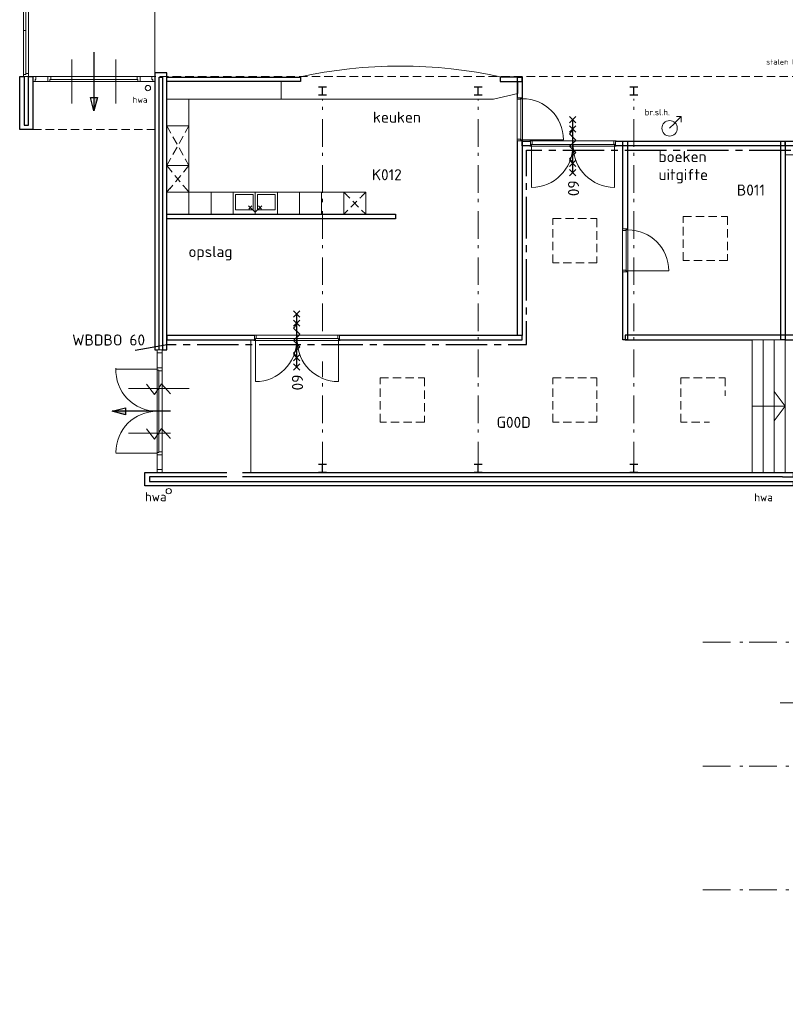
# Model space of a CAD drawing. Header units: millimetres. Extents: x -28579 to 211491, y -26192 to 102706.
# Tile 6 of 48: x -27588 to -10281, y 2888 to 25143. Entities that reach past the tile are written whole.
import ezdxf

# ---------------------------------------------------------------- set-up
doc = ezdxf.new("R2010")
doc.units = ezdxf.units.MM
doc.header["$LTSCALE"] = 100
for name, pattern in [('B0202', [28.125, 18.75, -3.125, 3.125, -3.125]), ('HIDDEN', [9.525, 6.35, -3.175]), ('STYLE_01', [0.416641, 0.208282, -0.208359]), ('STYLE_06', [1.041641, 0.625, -0.208282, 0.069427, -0.138931])]:
    doc.linetypes.add(name, pattern=pattern)
for name, color, linetype in [('AL22FF1-_KALKZANDST', 2, 'Continuous'), ('AL28_BETON', 3, 'Continuous'), ('AL65_BEVEILIGING', 1, 'Continuous'), ('AT1A_TEKST', 2, 'Continuous'), ('br.compartimentering', 4, 'B0202')]:
    doc.layers.add(name, color=color, linetype=linetype)
doc.layers.add('Dimension', color=7, linetype='Continuous', lineweight=5)
doc.layers.add('None', color=7, linetype='Continuous', lineweight=5)
doc.styles.add('03_100', font='isocpeur.ttf')
doc.styles.add('Tekton Plus Regular', font='isocpeur.ttf')

# ---------------------------------------------------------------- blocks, each defined once
blk = doc.blocks.new('Group-164')
at = {"color": 8, "linetype": 'Continuous', "lineweight": 5}
blk.add_wipeout([(-81771, 6490), (-79016, 6490), (-79016, 6376), (-81771, 6376)], dxfattribs=at).dxf.layer = 'None'
at = {"layer": 'None', "color": 8, "linetype": 'Continuous', "lineweight": 5}
blk.add_lwpolyline([(-81771, 6490), (-79016, 6490), (-79016, 6376), (-81771, 6376)], close=True, dxfattribs=at)
at = {"color": 8, "linetype": 'Continuous', "lineweight": 5}
for points in [[(-81771, 6376), (-81771, 6490), (-81704, 6490), (-81704, 6426), (-81724, 6426), (-81724, 6376)], [(-81436, 6490), (-79351, 6490), (-79351, 6376), (-81436, 6376)], [(-79016, 6376), (-79016, 6490), (-79083, 6490), (-79083, 6426), (-79063, 6426), (-79063, 6376)]]:
    blk.add_wipeout(points, dxfattribs=at).dxf.layer = 'None'
at = {"layer": 'None', "color": 8, "linetype": 'Continuous', "lineweight": 5}
for points in [[(-81771, 6376), (-81771, 6490), (-81704, 6490), (-81704, 6426), (-81724, 6426), (-81724, 6376)], [(-81436, 6490), (-79351, 6490), (-79351, 6376), (-81436, 6376)], [(-79016, 6376), (-79016, 6490), (-79083, 6490), (-79083, 6426), (-79063, 6426), (-79063, 6376)]]:
    blk.add_lwpolyline(points, close=True, dxfattribs=at)
at = {"color": 8, "linetype": 'Continuous', "lineweight": 5}
for points in [[(-81436, 6376), (-81436, 6490), (-81369, 6490), (-81369, 6426), (-81389, 6426), (-81389, 6376)], [(-79351, 6376), (-79351, 6490), (-79418, 6490), (-79418, 6426), (-79398, 6426), (-79398, 6376)]]:
    blk.add_wipeout(points, dxfattribs=at).dxf.layer = 'None'
at = {"layer": 'None', "color": 8, "linetype": 'Continuous', "lineweight": 5}
for points in [[(-81436, 6376), (-81436, 6490), (-81369, 6490), (-81369, 6426), (-81389, 6426), (-81389, 6376)], [(-79351, 6376), (-79351, 6490), (-79418, 6490), (-79418, 6426), (-79398, 6426), (-79398, 6376)]]:
    blk.add_lwpolyline(points, close=True, dxfattribs=at)
at = {"color": 8, "linetype": 'Continuous', "lineweight": 5}
blk.add_wipeout([(-81389, 6426), (-80394, 6426), (-80394, 6376), (-81389, 6376)], dxfattribs=at).dxf.layer = 'None'
at = {"layer": 'None', "color": 8, "linetype": 'Continuous', "lineweight": 5}
blk.add_line((-80892, 5878), (-80892, 6874), dxfattribs=at)
blk.add_lwpolyline([(-81389, 6426), (-80394, 6426), (-80394, 6376), (-81389, 6376)], close=True, dxfattribs=at)
at = {"color": 8, "linetype": 'Continuous', "lineweight": 5}
blk.add_wipeout([(-80394, 6426), (-79398, 6426), (-79398, 6376), (-80394, 6376)], dxfattribs=at).dxf.layer = 'None'
at = {"layer": 'None', "color": 8, "linetype": 'Continuous', "lineweight": 5}
blk.add_line((-79896, 5878), (-79896, 6874), dxfattribs=at)
blk.add_lwpolyline([(-80394, 6426), (-79398, 6426), (-79398, 6376), (-80394, 6376)], close=True, dxfattribs=at)
blk = doc.blocks.new('Group-165')
at = {"layer": 'None', "color": 8, "insert": (-79514, 6036), "char_height": 211.79, "attachment_point": 1, "line_spacing_factor": 0.978332, "style": 'Tekton Plus Regular'}
blk.add_mtext('{\\H0.6667x;\\lhwa}', dxfattribs=at)
at = {"color": 8, "linetype": 'Continuous', "lineweight": 5}
blk.add_wipeout([(-79130, 6272), (-79112, 6230), (-79129, 6187), (-79171, 6169), (-79214, 6186), (-79232, 6228), (-79215, 6271), (-79173, 6289)], dxfattribs=at).dxf.layer = 'None'
at = {"layer": 'None', "color": 8, "linetype": 'Continuous', "lineweight": 5}
blk.add_circle((-79172, 6229), 60.1, dxfattribs=at)
blk = doc.blocks.new('Group-206')
at = {"layer": 'None', "color": 92, "linetype": 'Continuous', "lineweight": 25}
for p, q in [((-75316, -2274), (-75136, -2274)), ((-75226, -2454), (-75226, -2274)), ((-75316, -2454), (-75136, -2454))]:
    blk.add_line(p, q, dxfattribs=at)
blk = doc.blocks.new('Group-207')
at = {"layer": 'None', "color": 92, "linetype": 'Continuous', "lineweight": 25}
for p, q in [((-75316, 6260), (-75136, 6260)), ((-75226, 6080), (-75226, 6260)), ((-75316, 6080), (-75136, 6080))]:
    blk.add_line(p, q, dxfattribs=at)
blk = doc.blocks.new('Group-208')
at = {"layer": 'None', "color": 92, "linetype": 'Continuous', "lineweight": 25}
for p, q in [((-71796, -2274), (-71616, -2274)), ((-71706, -2454), (-71706, -2274)), ((-71796, -2454), (-71616, -2454))]:
    blk.add_line(p, q, dxfattribs=at)
blk = doc.blocks.new('Group-209')
at = {"layer": 'None', "color": 92, "linetype": 'Continuous', "lineweight": 25}
for p, q in [((-68276, -2274), (-68096, -2274)), ((-68186, -2454), (-68186, -2274)), ((-68276, -2454), (-68096, -2454))]:
    blk.add_line(p, q, dxfattribs=at)
blk = doc.blocks.new('Group-210')
at = {"layer": 'None', "color": 92, "linetype": 'Continuous', "lineweight": 25}
for p, q in [((-68276, 6260), (-68096, 6260)), ((-68186, 6080), (-68186, 6260)), ((-68276, 6080), (-68096, 6080))]:
    blk.add_line(p, q, dxfattribs=at)
blk = doc.blocks.new('Group-237')
at = {"layer": 'None', "color": 140, "linetype": 'Continuous', "lineweight": 15}
for q in [(-65016, -627), (-65016, -1291)]:
    blk.add_line((-64766, -959), q, dxfattribs=at)
at = {"layer": 'None', "color": 8, "linetype": 'Continuous', "lineweight": 5}
blk.add_line((-64766, -959), (-65516, -959), dxfattribs=at)
blk = doc.blocks.new('Group-238')
at = {"color": 8, "linetype": 'Continuous', "lineweight": 5}
blk.add_wipeout([(-65016, 542), (-64766, 542), (-64766, -2460), (-65016, -2460)], dxfattribs=at).dxf.layer = 'None'
at = {"layer": 'None', "color": 8, "linetype": 'Continuous', "lineweight": 5}
blk.add_lwpolyline([(-65016, 542), (-64766, 542), (-64766, -2460), (-65016, -2460)], close=True, dxfattribs=at)
at = {"color": 8, "linetype": 'Continuous', "lineweight": 5}
blk.add_wipeout([(-65266, 542), (-65016, 542), (-65016, -2460), (-65266, -2460)], dxfattribs=at).dxf.layer = 'None'
at = {"layer": 'None', "color": 8, "linetype": 'Continuous', "lineweight": 5}
blk.add_lwpolyline([(-65266, 542), (-65016, 542), (-65016, -2460), (-65266, -2460)], close=True, dxfattribs=at)
at = {"color": 8, "linetype": 'Continuous', "lineweight": 5}
blk.add_wipeout([(-65516, 542), (-65266, 542), (-65266, -2460), (-65516, -2460)], dxfattribs=at).dxf.layer = 'None'
at = {"layer": 'None', "color": 8, "linetype": 'Continuous', "lineweight": 5}
blk.add_lwpolyline([(-65516, 542), (-65266, 542), (-65266, -2460), (-65516, -2460)], close=True, dxfattribs=at)
at = {"layer": 'None', "color": 7}
blk.add_blockref('Group-237', (0, 0), dxfattribs=at)
blk = doc.blocks.new('Group-256')
at = {"color": 8, "linetype": 'Continuous', "lineweight": 5}
blk.add_wipeout([(-81985, 8575), (-81871, 8575), (-81871, 6490), (-81985, 6490)], dxfattribs=at).dxf.layer = 'None'
at = {"layer": 'None', "color": 8, "linetype": 'Continuous', "lineweight": 5}
blk.add_lwpolyline([(-81985, 8575), (-81871, 8575), (-81871, 6490), (-81985, 6490)], close=True, dxfattribs=at)
at = {"color": 8, "linetype": 'Continuous', "lineweight": 5}
for points in [[(-81985, 8575), (-81871, 8575), (-81871, 8508), (-81935, 8508), (-81935, 8528), (-81985, 8528)], [(-81985, 6490), (-81871, 6490), (-81871, 6557), (-81935, 6557), (-81935, 6537), (-81985, 6537)]]:
    blk.add_wipeout(points, dxfattribs=at).dxf.layer = 'None'
at = {"layer": 'None', "color": 8, "linetype": 'Continuous', "lineweight": 5}
for points in [[(-81985, 8575), (-81871, 8575), (-81871, 8508), (-81935, 8508), (-81935, 8528), (-81985, 8528)], [(-81985, 6490), (-81871, 6490), (-81871, 6557), (-81935, 6557), (-81935, 6537), (-81985, 6537)]]:
    blk.add_lwpolyline(points, close=True, dxfattribs=at)
at = {"color": 8, "linetype": 'Continuous', "lineweight": 5}
blk.add_wipeout([(-81985, 8528), (-81935, 8528), (-81935, 7532), (-81985, 7532)], dxfattribs=at).dxf.layer = 'None'
at = {"layer": 'None', "color": 8, "linetype": 'Continuous', "lineweight": 5}
blk.add_lwpolyline([(-81985, 8528), (-81935, 8528), (-81935, 7532), (-81985, 7532)], close=True, dxfattribs=at)
at = {"color": 8, "linetype": 'Continuous', "lineweight": 5}
blk.add_wipeout([(-81985, 7532), (-81935, 7532), (-81935, 6537), (-81985, 6537)], dxfattribs=at).dxf.layer = 'None'
at = {"layer": 'None', "color": 8, "linetype": 'Continuous', "lineweight": 5}
blk.add_lwpolyline([(-81985, 7532), (-81935, 7532), (-81935, 6537), (-81985, 6537)], close=True, dxfattribs=at)
blk = doc.blocks.new('Group-263')
at = {"color": 140, "linetype": 'Continuous', "lineweight": 15}
blk.add_wipeout([(-23, 30), (-949, 30), (-949, -10), (-23, -10)], dxfattribs=at).dxf.layer = 'Dimension'
at = {"layer": 'Dimension', "color": 8, "linetype": 'Continuous', "lineweight": 5}
blk.add_line((-23, -10), (-23, -936), dxfattribs=at)
at = {"layer": 'Dimension', "color": 140, "linetype": 'Continuous', "lineweight": 15}
blk.add_lwpolyline([(-23, 30), (-949, 30), (-949, -10), (-23, -10)], close=True, dxfattribs=at)
at = {"layer": 'Dimension', "color": 8, "linetype": 'Continuous', "lineweight": 5}
blk.add_arc((-23, -10), 926, 180, 270, dxfattribs=at)
blk = doc.blocks.new('s 1xdeur')
at = {"color": 140, "linetype": 'Continuous', "lineweight": 15}
blk.add_wipeout([(-971, 110), (0, 110), (0, -10), (-971, -10)], dxfattribs=at).dxf.layer = 'Dimension'
at = {"layer": 'None', "color": 8, "linetype": 'Continuous', "lineweight": 15}
blk.add_line((-36, 110), (-936, 110), dxfattribs=at)
at = {"layer": 'None', "color": 7}
blk.add_blockref('Group-263', (0, 0), dxfattribs=at)
at = {"layer": 'Dimension', "color": 8, "linetype": 'Continuous', "lineweight": 5}
for p, q in [((-971, 0), (-971, 100)), ((0, 0), (0, 100))]:
    blk.add_line(p, q, dxfattribs=at)
at = {"layer": 'None', "color": 140, "linetype": 'Continuous', "lineweight": 15}
for points in [[(-986, 0), (-986, -10), (-951, -10), (-951, 32), (-936, 32), (-936, 110), (-986, 110), (-986, 100)], [(15, 0), (15, -10), (-21, -10), (-21, 32), (-36, 32), (-36, 110), (15, 110), (15, 100)]]:
    blk.add_lwpolyline(points, dxfattribs=at)
blk = doc.blocks.new('Group-269')
at = {"layer": 'None', "color": 92, "linetype": 'Continuous', "lineweight": 25}
for p, q in [((-71796, 6260), (-71616, 6260)), ((-71706, 6080), (-71706, 6260)), ((-71796, 6080), (-71616, 6080))]:
    blk.add_line(p, q, dxfattribs=at)
blk = doc.blocks.new('Group-376')
at = {"layer": 'None', "color": 8, "insert": (-67942, 5755), "char_height": 283.06, "attachment_point": 1, "line_spacing_factor": 0.978332, "style": 'Tekton Plus Regular'}
blk.add_mtext('{\\H0.4988x;\\lbr.sl.h.}', dxfattribs=at)
at = {"color": 140, "linetype": 'Continuous', "lineweight": 15}
blk.add_wipeout([(-67271, 5457), (-67206, 5340), (-67243, 5211), (-67360, 5146), (-67489, 5183), (-67554, 5300), (-67517, 5429), (-67400, 5494)], dxfattribs=at).dxf.layer = 'None'
at = {"layer": 'None', "color": 140, "linetype": 'Continuous', "lineweight": 15}
for p, q in [((-67380, 5320), (-67116, 5584)), ((-67116, 5584), (-67221, 5585)), ((-67116, 5584), (-67116, 5460))]:
    blk.add_line(p, q, dxfattribs=at)
blk.add_circle((-67380, 5320), 175, dxfattribs=at)
blk = doc.blocks.new('Group-257')
at = {"color": 140, "linetype": 'Continuous', "lineweight": 15}
blk.add_wipeout([(1896, 30), (965, 30), (965, -10), (1896, -10)], dxfattribs=at).dxf.layer = 'Dimension'
at = {"layer": 'Dimension', "color": 8, "linetype": 'Continuous', "lineweight": 5}
blk.add_line((1896, -10), (1896, -941), dxfattribs=at)
at = {"layer": 'Dimension', "color": 140, "linetype": 'Continuous', "lineweight": 15}
blk.add_lwpolyline([(1896, 30), (965, 30), (965, -10), (1896, -10)], close=True, dxfattribs=at)
at = {"layer": 'Dimension', "color": 8, "linetype": 'Continuous', "lineweight": 5}
blk.add_arc((1896, -10), 931, 180, 269.9385, dxfattribs=at)
blk = doc.blocks.new('Group-258')
at = {"color": 140, "linetype": 'Continuous', "lineweight": 15}
blk.add_wipeout([(20, 30), (950, 30), (950, -10), (20, -10)], dxfattribs=at).dxf.layer = 'Dimension'
at = {"layer": 'Dimension', "color": 8, "linetype": 'Continuous', "lineweight": 5}
blk.add_line((20, -10), (20, -941), dxfattribs=at)
at = {"layer": 'Dimension', "color": 140, "linetype": 'Continuous', "lineweight": 15}
blk.add_lwpolyline([(20, 30), (950, 30), (950, -10), (20, -10)], close=True, dxfattribs=at)
at = {"layer": 'Dimension', "color": 8, "linetype": 'Continuous', "lineweight": 5}
blk.add_arc((20, -10), 931, 270, 0, dxfattribs=at)
blk = doc.blocks.new('s 2xdeur')
at = {"color": 140, "linetype": 'Continuous', "lineweight": 15}
blk.add_wipeout([(0, 110), (1918, 110), (1918, -10), (0, -10)], dxfattribs=at).dxf.layer = 'Dimension'
at = {"layer": 'Dimension', "color": 8, "linetype": 'Continuous', "lineweight": 5}
blk.add_line((0, 0), (0, 100), dxfattribs=at)
at = {"layer": 'None', "color": 8, "linetype": 'Continuous', "lineweight": 15}
blk.add_line((36, 110), (1880, 110), dxfattribs=at)
at = {"layer": 'None', "color": 140, "linetype": 'Continuous', "lineweight": 15}
blk.add_lwpolyline([(-15, 0), (-15, -10), (21, -10), (21, 32), (36, 32), (36, 110), (-15, 110), (-15, 100)], dxfattribs=at)
at = {"layer": 'None', "color": 7}
blk.add_blockref('Group-257', (0, 0), dxfattribs=at)
at = {"layer": 'Dimension', "color": 8, "linetype": 'Continuous', "lineweight": 5}
blk.add_line((1918, 0), (1918, 100), dxfattribs=at)
at = {"layer": 'None', "color": 140, "linetype": 'Continuous', "lineweight": 15}
blk.add_lwpolyline([(1933, 0), (1933, -10), (1898, -10), (1898, 32), (1883, 32), (1883, 110), (1933, 110), (1933, 100)], dxfattribs=at)
at = {"layer": 'None', "color": 7}
blk.add_blockref('Group-258', (0, 0), dxfattribs=at)
blk = doc.blocks.new('Group-240')
at = {"layer": 'None', "color": 8, "linetype": 'Continuous', "lineweight": 5}
for p, q in [((-79202, -1472), (-79027, -1707)), ((-79027, -1707), (-78863, -1463)), ((-78863, -1463), (-78662, -1692)), ((-79614, -1570), (-78239, -1570))]:
    blk.add_line(p, q, dxfattribs=at)
blk = doc.blocks.new('Group-241')
at = {"layer": 'None', "color": 8, "linetype": 'Continuous', "lineweight": 5}
for p, q in [((-79614, -561), (-78239, -561)), ((-79202, -462), (-79027, -697)), ((-79027, -697), (-78863, -453)), ((-78863, -453), (-78662, -682))]:
    blk.add_line(p, q, dxfattribs=at)
blk = doc.blocks.new('Group-225')
at = {"layer": 'None', "color": 8, "linetype": 'Continuous', "lineweight": 5}
for p, q in [((-76896, 3568), (-76746, 3428)), ((-76822, 3567), (-76891, 3494)), ((-76746, 3428), (-76599, 3565)), ((-76670, 3567), (-76602, 3494))]:
    blk.add_line(p, q, dxfattribs=at)
blk = doc.blocks.new('60min br.w.')
at = {"layer": 'AL65_BEVEILIGING'}
for p, q in [((-671, 71), (-529, -71)), ((-671, -71), (-529, 71)), ((-600, 0), (600, 0)), ((-461, 71), (-319, -71)), ((-461, -71), (-319, 71)), ((319, -71), (461, 71)), ((319, 71), (461, -71)), ((529, -71), (671, 71)), ((529, 71), (671, -71))]:
    blk.add_line(p, q, dxfattribs=at)
blk.add_lwpolyline([(-351, 0), (-280, -71), (-139, 71), (3, -71), (144, 71), (286, -71), (356, 0)], dxfattribs=at)
at = {"layer": 'AL65_BEVEILIGING', "style": '03_100'}
blk.add_text('60', height=250, dxfattribs=at).set_placement((777, -104))

msp = doc.modelspace()

# ---------------------------------------------------------------- hatches: boundary and pattern name
at = {"layer": 'AL65_BEVEILIGING'}
msp.add_hatch(color=256, dxfattribs=at).paths.add_polyline_path([(-25199.05908, 16293), (-25199.05908, 16212.63669), (-25498.97905, 16293)])

# ---------------------------------------------------------------- linework, layer by layer
at = {"layer": 'AL22FF1-_KALKZANDST'}
for points in [[(-16723, 23844), (-16723, 23744), (-16233, 23744), (-16233, 23844)], [(-16333, 23844), (-16233, 23844), (-16233, 18003), (-16333, 18003)], [(-13951, 22394), (-13851, 22394), (-13851, 17910), (-13951, 17910)], [(-10283, 22394), (-3031, 22394), (-3031, 22294), (-10283, 22294)]]:
    msp.add_lwpolyline(points, close=True, dxfattribs=at)
at = {"layer": 'AL65_BEVEILIGING'}
msp.add_lwpolyline([(-25498.97905, 16293), (-25199.05908, 16373.36331), (-25199.05908, 16212.63669), (-25498.97905, 16293)], dxfattribs=at)
at = {"layer": 'None', "color": 8, "linetype": 'Continuous', "lineweight": 5}
for p, q in [((-3031, 22090), (-10283, 22090)), ((-9704, 9703), (-10399, 9703))]:
    msp.add_line(p, q, dxfattribs=at)
at = {"layer": 'None', "color": 8, "linetype": 'STYLE_06', "lineweight": 5, "ltscale": 10}
for p, q in [((-12142, 11072), (9818, 11072)), ((-12142, 8272), (9818, 8272)), ((-12142, 5472), (9818, 5472))]:
    msp.add_line(p, q, dxfattribs=at)
at = {"layer": 'None', "color": 8, "linetype": 'Continuous', "lineweight": 5}
for points in [[(-24263, 23744), (-21681, 23744), (-21681, 23344), (-24263, 23344)], [(-23763, 21244), (-23263, 21244), (-23263, 20744), (-23763, 20744)], [(-23263, 21244), (-22763, 21244), (-22763, 20744), (-23263, 20744)], [(-22763, 21244), (-22263, 21244), (-22263, 20744), (-22763, 20744)], [(-22713, 21194), (-22313, 21194), (-22313, 20844), (-22713, 20844)], [(-22263, 21244), (-21763, 21244), (-21763, 20744), (-22263, 20744)], [(-21813, 21194), (-22213, 21194), (-22213, 20844), (-21813, 20844)], [(-21763, 21244), (-21263, 21244), (-21263, 20744), (-21763, 20744)], [(-21263, 21244), (-20763, 21244), (-20763, 20744), (-21263, 20744)]]:
    msp.add_lwpolyline(points, close=True, dxfattribs=at)

# ---------------------------------------------------------------- block references
at = {"layer": 'AL28_BETON'}
msp.add_blockref('Group-269', (54483, 17368), dxfattribs=at)
at = {"layer": 'None', "color": 7}
for name in ['Group-164', 'Group-207', 'Group-210', 'Group-376', 'Group-225']:
    msp.add_blockref(name, (54483, 17368), dxfattribs=at)

# ---------------------------------------------------------------- texts
at = {"layer": 'AT1A_TEKST', "style": '03_100'}
msp.add_text('WBDBO 60', height=249.999995, dxfattribs=at).set_placement((-26401.3519, 17778.62489))
at = {"layer": 'None', "color": 1, "attachment_point": 1, "line_spacing_factor": 0.976858, "style": 'Tekton Plus Regular'}
for s, insert, char_height in [('K012', (-19626, 21763.76641), 250), ('B011', (-11377, 21417.76641), 250), ('G00D', (-16807, 16167.11047), 250), ('hwa', (-10984, 14437.85297), 180)]:
    msp.add_mtext(s, dxfattribs=dict(at, insert=insert, char_height=char_height))

# ---------------------------------------------------------------- wipeouts: each hides what was drawn before it
at = {"color": 8, "linetype": 'Continuous', "lineweight": 5}
for points in [[(-26694, 24859.04), (-25388.08003, 24859.04), (-25388.08003, 25088), (-26694, 25088)], [(-10711, 24055.04), (-9629.80005, 24055.04), (-9629.80005, 24284), (-10711, 24284)], [(-11033, 17808), (-10283, 17808), (-10283, 15808), (-11033, 15808)], [(-16968, 15138.04), (-15537.00006, 15138.04), (-15537.00006, 15367), (-16968, 15367)], [(-24757, 14708), (-24757, 14808), (-24757, 14908), (-24657, 14908), (-10347, 14908), (-10104, 14908), (-10104, 14806), (-10347, 14806), (-10347, 14808), (-24657, 14808), (-24657, 14708), (-10347, 14708), (-10104, 14708), (-10104, 14608), (-10347, 14608), (-24657, 14608), (-24757, 14608)], [(-18091, 8021.96), (-15971.99, 8021.96), (-15971.99, 8360), (-18091, 8360)], [(-22938, 7281), (-18418, 7281), (-18418, 5221), (-22938, 5221)], [(-18111, 6745.04), (-16079.8799, 6745.04), (-16079.8799, 7082), (-18111, 7082)], [(-25788, 6821), (-24808, 6821), (-24808, 4101), (-25788, 4101)], [(-24965, 2888.2), (-21844.87983, 2888.2), (-21844.87983, 3763), (-24965, 3763)]]:
    msp.add_wipeout(points, dxfattribs=at).dxf.layer = 'None'
at = {"color": 43, "linetype": 'Continuous', "lineweight": 9}
msp.add_wipeout([(-19537, 23438.56), (-18799.24, 23438.56), (-18799.24, 23782), (-19537, 23782)], dxfattribs=at).dxf.layer = 'None'
at = {"color": 1, "linetype": 'Continuous', "lineweight": 35}
for points in [[(-19603, 22070.16), (-18275.65988, 22070.16), (-18275.65988, 23148), (-19603, 23148)], [(-13148, 20639.24), (-11655.98997, 20639.24), (-11655.98997, 22256), (-13148, 22256)], [(-23773, 19030.16), (-22460.6299, 19030.16), (-22460.6299, 20108), (-23773, 20108)]]:
    msp.add_wipeout(points, dxfattribs=at).dxf.layer = 'None'
at = {"color": 8, "linetype": 'STYLE_01', "lineweight": 5}
for points in [[(-15539, 20647), (-14539, 20647), (-14539, 19647), (-15539, 19647)], [(-19439, 17047), (-18439, 17047), (-18439, 16047), (-19439, 16047)], [(-15539, 17047), (-14539, 17047), (-14539, 16047), (-15539, 16047)], [(-12639, 17047), (-11639, 17047), (-11639, 16047), (-12639, 16047)]]:
    msp.add_wipeout(points, dxfattribs=at).dxf.layer = 'None'

# ---------------------------------------------------------------- next in the draw order: hatches: boundary and pattern name
at = {"layer": 'AL65_BEVEILIGING'}
msp.add_hatch(color=256, dxfattribs=at).paths.add_polyline_path([(-25910.5, 23382.04676), (-25830.13669, 23382.04676), (-25910.5, 23082.12679)])

# ---------------------------------------------------------------- next in the draw order: linework, layer by layer
at = {"layer": 'AL22FF1-_KALKZANDST'}
for points in [[(-16233, 22394), (-10283, 22394), (-10283, 22294), (-16233, 22294)], [(-24757, 14708), (-24757, 14808), (-24757, 14908), (-24657, 14908), (-10347, 14908), (-10104, 14908), (-10104, 14806), (-10347, 14806), (-10347, 14808), (-24657, 14808), (-24657, 14708), (-10347, 14708), (-10104, 14708), (-10104, 14608), (-10347, 14608), (-24657, 14608), (-24757, 14608)]]:
    msp.add_lwpolyline(points, close=True, dxfattribs=at)
at = {"layer": 'AL65_BEVEILIGING'}
msp.add_line((-25910.5, 24405.87321), (-25910.5, 23082.12679), dxfattribs=at)
msp.add_lwpolyline([(-25910.5, 23082.12679), (-25990.86331, 23382.04676), (-25830.13669, 23382.04676), (-25910.5, 23082.12679)], dxfattribs=at)
at = {"layer": 'None', "color": 8, "linetype": 'STYLE_06', "lineweight": 5, "ltscale": 10}
for p, q in [((-20743, 14980), (-20743, 23356)), ((-17223, 14980), (-17223, 23356)), ((-13703, 14980), (-13703, 23356))]:
    msp.add_line(p, q, dxfattribs=at)
at = {"layer": 'None', "color": 140, "linetype": 'Continuous', "lineweight": 15}
msp.add_line((-22363, 14908), (-22363, 17896), dxfattribs=at)
at = {"layer": 'None', "color": 8, "linetype": 'HIDDEN', "lineweight": 5, "ltscale": 0.3}
for points in [[(-15539, 20647), (-14539, 20647), (-14539, 19647), (-15539, 19647)], [(-19439, 17047), (-18439, 17047), (-18439, 16047), (-19439, 16047)], [(-15539, 17047), (-14539, 17047), (-14539, 16047), (-15539, 16047)], [(-12639, 17047), (-11639, 17047), (-11639, 16047), (-12639, 16047)]]:
    msp.add_lwpolyline(points, close=True, dxfattribs=at)
at = {"layer": 'None', "color": 8, "linetype": 'Continuous', "lineweight": 5}
msp.add_lwpolyline([(-11033, 17808), (-10283, 17808), (-10283, 15808), (-11033, 15808)], close=True, dxfattribs=at)

# ---------------------------------------------------------------- next in the draw order: block references
at = {"layer": 'None', "color": 7}
for name in ['Group-165', 'Group-206', 'Group-208', 'Group-209']:
    msp.add_blockref(name, (54483, 17368), dxfattribs=at)

# ---------------------------------------------------------------- next in the draw order: texts
at = {"layer": 'None', "color": 1, "attachment_point": 1, "line_spacing_factor": 0.976858, "style": 'Tekton Plus Regular'}
for s, insert, char_height in [('{\\H0.6667x;\\lstalen kolom}', (-10711, 24249.23531), 180), ('keuken', (-19603, 23066.1718), 250), ('boeken\\Puitgifte', (-13148, 22174.1718), 250), ('opslag', (-23773, 20026.1718), 250)]:
    msp.add_mtext(s, dxfattribs=dict(at, insert=insert, char_height=char_height))

# ---------------------------------------------------------------- next in the draw order: wipeouts: each hides what was drawn before it
at = {"color": 8, "linetype": 'Continuous', "lineweight": 5}
for points in [[(-27488, 22758), (-27388, 22758), (-27388, 23858), (-27288, 23858), (-27288, 22758), (-27288, 22658), (-27388, 22658), (-27488, 22658), (-27588, 22658), (-27588, 22758), (-27588, 23858), (-27488, 23858)], [(-18085, 7621.96), (-15314.94998, 7621.96), (-15314.94998, 7960), (-18085, 7960)]]:
    msp.add_wipeout(points, dxfattribs=at).dxf.layer = 'None'
at = {"color": 8, "linetype": 'STYLE_01', "lineweight": 5}
msp.add_wipeout([(-12589, 20697), (-11589, 20697), (-11589, 19697), (-12589, 19697)], dxfattribs=at).dxf.layer = 'None'

# ---------------------------------------------------------------- next in the draw order: linework, layer by layer
at = {"layer": 'AL22FF1-_KALKZANDST'}
msp.add_lwpolyline([(-27488, 22758), (-27388, 22758), (-27388, 23858), (-27288, 23858), (-27288, 22758), (-27288, 22658), (-27388, 22658), (-27488, 22658), (-27588, 22658), (-27588, 22758), (-27588, 23858), (-27488, 23858)], close=True, dxfattribs=at)
at = {"layer": 'None', "color": 8, "linetype": 'HIDDEN', "lineweight": 5, "ltscale": 0.3}
msp.add_line((-27288, 22658), (-24533, 22658), dxfattribs=at)
msp.add_lwpolyline([(-12589, 20697), (-11589, 20697), (-11589, 19697), (-12589, 19697)], close=True, dxfattribs=at)

# ---------------------------------------------------------------- next in the draw order: block references
at = {"layer": 'Dimension', "color": 7, "xscale": -1, "rotation": 90}
for p in [(-16233, 22408), (-13851, 19444)]:
    msp.add_blockref('s 1xdeur', p, dxfattribs=at)

# ---------------------------------------------------------------- next in the draw order: wipeouts: each hides what was drawn before it
at = {"color": 8, "linetype": 'Continuous', "lineweight": 5}
for points in [[(-10533, 17808), (-10283, 17808), (-10283, 15808), (-10533, 15808)], [(-17326.04, 15630), (-17326.04, 16787.51992), (-17555, 16787.51992), (-17555, 15630)]]:
    msp.add_wipeout(points, dxfattribs=at).dxf.layer = 'None'
at = {"color": 43, "linetype": 'Continuous', "lineweight": 9}
for points in [[(-22558.56, 14767), (-22558.56, 16725.88008), (-22902, 16725.88008), (-22902, 14767)], [(-11306.44, 15027.55988), (-11306.44, 16636), (-11989, 16636), (-11989, 15027.55988)]]:
    msp.add_wipeout(points, dxfattribs=at).dxf.layer = 'None'
at = {"color": 140, "linetype": 'Continuous', "lineweight": 15}
msp.add_wipeout([(-24177, 14530), (-24158.89592, 14487.70711), (-24176, 14445), (-24218.29289, 14426.89592), (-24261, 14444), (-24279.10408, 14486.29289), (-24262, 14529), (-24219.70711, 14547.10408)], dxfattribs=at).dxf.layer = 'None'

# ---------------------------------------------------------------- next in the draw order: linework, layer by layer
at = {"layer": 'None', "color": 8, "linetype": 'Continuous', "lineweight": 5}
for points in [[(-16874, 23344), (-21681, 23344), (-21681, 23744), (-21243, 23744), (-21243, 23848), (-21239, 23849), (-20992, 23906), (-20707, 23956), (-20422, 23998), (-20135, 24032), (-19848, 24059), (-19560, 24078), (-19272, 24090), (-18983, 24094), (-18695, 24090), (-18406, 24078), (-18118, 24059), (-17831, 24032), (-17544, 23998), (-17259, 23956), (-16974, 23906), (-16727, 23849), (-16723, 23848), (-16723, 23744), (-16331, 23744), (-16331, 23475)], [(-10533, 17808), (-10283, 17808), (-10283, 15808), (-10533, 15808)]]:
    msp.add_lwpolyline(points, close=True, dxfattribs=at)
at = {"layer": 'None', "color": 140, "linetype": 'Continuous', "lineweight": 15}
msp.add_circle((-24219, 14487), 60.10824, dxfattribs=at)

# ---------------------------------------------------------------- next in the draw order: block references
at = {"layer": 'Dimension', "color": 7}
msp.add_blockref('s 2xdeur', (-16039, 22294), dxfattribs=at)

# ---------------------------------------------------------------- next in the draw order: texts
at = {"layer": 'None', "color": 43, "insert": (-24758, 14466.50891), "char_height": 209.128906, "attachment_point": 1, "line_spacing_factor": 0.976858, "style": 'Tekton Plus Regular'}
msp.add_mtext('hwa', dxfattribs=at)

# ---------------------------------------------------------------- next in the draw order: wipeouts: each hides what was drawn before it
at = {"color": 8, "linetype": 'Continuous', "lineweight": 5}
msp.add_wipeout([(-24263, 18842), (-24263, 23760), (-24263, 23859), (-24263, 23944), (-24533, 23944), (-24533, 23859), (-24533, 23760), (-24533, 17896), (-24533, 17678), (-24433, 17678), (-24433, 17896), (-24433, 23760), (-24433, 23845), (-24363, 23845), (-24363, 23760), (-24363, 17896), (-24363, 17678), (-24263, 17678), (-24263, 17896)], dxfattribs=at).dxf.layer = 'None'

# ---------------------------------------------------------------- next in the draw order: linework, layer by layer
at = {"layer": 'AL22FF1-_KALKZANDST'}
for points in [[(-24263, 18842), (-24263, 23760), (-24263, 23859), (-24263, 23944), (-24533, 23944), (-24533, 23859), (-24533, 23760), (-24533, 17896), (-24533, 17678), (-24433, 17678), (-24433, 17896), (-24433, 23760), (-24433, 23845), (-24363, 23845), (-24363, 23760), (-24363, 17896), (-24363, 17678), (-24263, 17678), (-24263, 17896)], [(-24263, 23844), (-21243, 23844), (-21243, 23744), (-24263, 23744)], [(-24263, 20744), (-19093, 20744), (-19093, 20644), (-24263, 20644)], [(-24263, 17904), (-16233, 17904), (-16233, 18004), (-24263, 18004)]]:
    msp.add_lwpolyline(points, close=True, dxfattribs=at)
at = {"layer": 'None', "color": 8, "linetype": 'Continuous', "lineweight": 5}
msp.add_line((-24533, 23944), (-24533, 25943), dxfattribs=at)
at = {"layer": 'None', "color": 8, "linetype": 'HIDDEN', "lineweight": 5, "ltscale": 0.3}
msp.add_lwpolyline([(-8319, 25943), (-27488, 25943), (-27488, 23858), (-27274, 23858), (-8319, 23858)], close=True, dxfattribs=at)
at = {"layer": 'None', "color": 8, "linetype": 'Continuous', "lineweight": 5}
msp.add_lwpolyline([(-24263, 21244), (-23763, 21244), (-23763, 20744), (-24263, 20744)], close=True, dxfattribs=at)

# ---------------------------------------------------------------- next in the draw order: wipeouts: each hides what was drawn before it
at = {"color": 92, "linetype": 'Continuous', "lineweight": 25}
msp.add_wipeout([(-14843, 21803.44), (-14269.12999, 21803.44), (-14269.12999, 22243), (-14843, 22243)], dxfattribs=at).dxf.layer = 'None'
at = {"color": 8, "linetype": 'Continuous', "lineweight": 5}
msp.add_wipeout([(-10783, 17808), (-10533, 17808), (-10533, 15808), (-10783, 15808)], dxfattribs=at).dxf.layer = 'None'

# ---------------------------------------------------------------- next in the draw order: linework, layer by layer
at = {"layer": 'None', "color": 8, "linetype": 'Continuous', "lineweight": 5}
for q in [(-10533, 17040), (-10533, 16575)]:
    msp.add_line((-10283, 16808), q, dxfattribs=at)
msp.add_lwpolyline([(-10783, 17808), (-10533, 17808), (-10533, 15808), (-10783, 15808)], close=True, dxfattribs=at)

# ---------------------------------------------------------------- next in the draw order: block references
at = {"layer": 'AL65_BEVEILIGING', "rotation": 270}
msp.add_blockref('60min br.w.', (-15089, 22284), dxfattribs=at)
at = {"layer": 'Dimension', "color": 7}
msp.add_blockref('s 2xdeur', (-22279, 17904), dxfattribs=at)
at = {"layer": 'None', "color": 7}
msp.add_blockref('Group-256', (54483, 17368), dxfattribs=at)

# ---------------------------------------------------------------- next in the draw order: wipeouts: each hides what was drawn before it
at = {"color": 8, "linetype": 'Continuous', "lineweight": 5}
for points in [[(-24263, 22744), (-23763, 22744), (-23763, 21844), (-24263, 21844)], [(-24483, 17678), (-24369, 17678), (-24369, 14908), (-24483, 14908)]]:
    msp.add_wipeout(points, dxfattribs=at).dxf.layer = 'None'
at = {"color": 43, "linetype": 'Continuous', "lineweight": 9}
msp.add_wipeout([(-20172, 20828.56), (-19873.08, 20828.56), (-19873.08, 21172), (-20172, 21172)], dxfattribs=at).dxf.layer = 'None'

# ---------------------------------------------------------------- next in the draw order: linework, layer by layer
at = {"layer": 'None', "color": 8, "linetype": 'HIDDEN', "lineweight": 5, "ltscale": 0.3}
for p, q in [((-20263, 21244), (-19763, 20744)), ((-19763, 21244), (-20263, 20744))]:
    msp.add_line(p, q, dxfattribs=at)
at = {"layer": 'None', "color": 8, "linetype": 'Continuous', "lineweight": 5}
for points in [[(-24263, 23344), (-23763, 23344), (-23763, 22744), (-24263, 22744)], [(-24263, 22744), (-23763, 22744), (-23763, 21844), (-24263, 21844)], [(-20763, 21244), (-20263, 21244), (-20263, 20744), (-20763, 20744)], [(-20263, 21244), (-19763, 21244), (-19763, 20744), (-20263, 20744)], [(-24483, 17678), (-24369, 17678), (-24369, 14908), (-24483, 14908)]]:
    msp.add_lwpolyline(points, close=True, dxfattribs=at)

# ---------------------------------------------------------------- next in the draw order: wipeouts: each hides what was drawn before it
at = {"color": 92, "linetype": 'Continuous', "lineweight": 25}
msp.add_wipeout([(-21083, 17422.08), (-20648.09, 17422.08), (-20648.09, 17853), (-21083, 17853)], dxfattribs=at).dxf.layer = 'None'
at = {"color": 8, "linetype": 'Continuous', "lineweight": 5}
msp.add_wipeout([(-11033, 17808), (-10783, 17808), (-10783, 15808), (-11033, 15808)], dxfattribs=at).dxf.layer = 'None'

# ---------------------------------------------------------------- next in the draw order: linework, layer by layer
at = {"layer": 'None', "color": 8, "linetype": 'Continuous', "lineweight": 5}
msp.add_line((-10283, 16808), (-11033, 16808), dxfattribs=at)
msp.add_lwpolyline([(-11033, 17808), (-10783, 17808), (-10783, 15808), (-11033, 15808)], close=True, dxfattribs=at)

# ---------------------------------------------------------------- next in the draw order: block references
at = {"layer": 'AL65_BEVEILIGING', "rotation": 270}
msp.add_blockref('60min br.w.', (-21329, 17894), dxfattribs=at)

# ---------------------------------------------------------------- next in the draw order: wipeouts: each hides what was drawn before it
at = {"color": 43, "linetype": 'Continuous', "lineweight": 9}
msp.add_wipeout([(-23847.88, 21215), (-23847.88, 21773.92001), (-24187, 21773.92001), (-24187, 21215)], dxfattribs=at).dxf.layer = 'None'
at = {"color": 140, "linetype": 'Continuous', "lineweight": 15}
for points in [[(-24483, 17678), (-24369, 17678), (-24369, 17611), (-24483, 17611)], [(-24483, 17275), (-24369, 17275), (-24369, 17208), (-24483, 17208)], [(-24483, 15311), (-24369, 15311), (-24369, 15378), (-24483, 15378)], [(-24483, 14908), (-24369, 14908), (-24369, 14975), (-24483, 14975)]]:
    msp.add_wipeout(points, dxfattribs=at).dxf.layer = 'None'

# ---------------------------------------------------------------- next in the draw order: linework, layer by layer
at = {"layer": 'None', "color": 140, "linetype": 'Continuous', "lineweight": 15}
for points in [[(-24483, 17678), (-24369, 17678), (-24369, 17611), (-24483, 17611)], [(-24483, 17275), (-24369, 17275), (-24369, 17208), (-24483, 17208)], [(-24483, 15311), (-24369, 15311), (-24369, 15378), (-24483, 15378)], [(-24483, 14908), (-24369, 14908), (-24369, 14975), (-24483, 14975)]]:
    msp.add_lwpolyline(points, close=True, dxfattribs=at)

# ---------------------------------------------------------------- next in the draw order: wipeouts: each hides what was drawn before it
at = {"color": 43, "linetype": 'Continuous', "lineweight": 9}
msp.add_wipeout([(-23848.56, 21684), (-23848.56, 22520.34006), (-24192, 22520.34006), (-24192, 21684)], dxfattribs=at).dxf.layer = 'None'
at = {"color": 8, "linetype": 'Continuous', "lineweight": 5}
msp.add_wipeout([(-11033, 17808), (-10283, 17808), (-10283, 15808), (-11033, 15808)], dxfattribs=at).dxf.layer = 'None'

# ---------------------------------------------------------------- next in the draw order: linework, layer by layer
at = {"layer": 'AL22FF1-_KALKZANDST'}
for points in [[(-10383, 22394), (-10283, 22394), (-10283, 17910), (-10383, 17910)], [(-3031, 17910), (-3031, 18010), (-13903, 18010), (-13903, 17910)]]:
    msp.add_lwpolyline(points, close=True, dxfattribs=at)
at = {"layer": 'None', "color": 8, "linetype": 'HIDDEN', "lineweight": 5, "ltscale": 0.3}
for p, q in [((-24263, 21844), (-23763, 22744)), ((-24263, 22744), (-23763, 21844)), ((-23763, 21844), (-24263, 21244)), ((-24263, 21844), (-23763, 21244))]:
    msp.add_line(p, q, dxfattribs=at)
at = {"layer": 'None', "color": 8, "linetype": 'Continuous', "lineweight": 5}
msp.add_line((-10283, 14908), (-10283, 22090), dxfattribs=at)
at = {"layer": 'None', "color": 8, "linetype": 'STYLE_01', "lineweight": 5}
msp.add_line((-10283, 15808), (-10283, 14908), dxfattribs=at)
at = {"layer": 'None', "color": 8, "linetype": 'Continuous', "lineweight": 5}
for points in [[(-24263, 21844), (-23763, 21844), (-23763, 21244), (-24263, 21244)], [(-11033, 17808), (-10283, 17808), (-10283, 15808), (-11033, 15808)]]:
    msp.add_lwpolyline(points, close=True, dxfattribs=at)

# ---------------------------------------------------------------- next in the draw order: wipeouts: each hides what was drawn before it
at = {"color": 140, "linetype": 'Continuous', "lineweight": 15}
msp.add_wipeout([(-24483, 17223), (-24443, 17223), (-24443, 16293), (-24483, 16293)], dxfattribs=at).dxf.layer = 'None'

# ---------------------------------------------------------------- next in the draw order: linework, layer by layer
at = {"layer": 'None', "color": 140, "linetype": 'Continuous', "lineweight": 15}
msp.add_line((-24483, 17241), (-25413, 17241), dxfattribs=at)
msp.add_lwpolyline([(-24483, 17223), (-24443, 17223), (-24443, 16293), (-24483, 16293)], close=True, dxfattribs=at)

# ---------------------------------------------------------------- next in the draw order: block references
at = {"layer": 'None', "color": 7}
for name in ['Group-238', 'Group-241']:
    msp.add_blockref(name, (54483, 17368), dxfattribs=at)

# ---------------------------------------------------------------- next in the draw order: linework, layer by layer
at = {"layer": 'br.compartimentering', "color": 4, "linetype": 'B0202', "ltscale": 0.5, "flags": 128}
msp.add_lwpolyline([(-24974.30546, 17673.99641), (-24254.04754, 17804), (-16133, 17804), (-16133, 22194), (-3031, 22194), (-2481, 22194), (-2481, 17810), (14651, 17810), (14651, 22822), (21763.04326, 22822), (22523.08517, 23680.97175)], dxfattribs=at)

# ---------------------------------------------------------------- next in the draw order: wipeouts: each hides what was drawn before it
at = {"color": 140, "linetype": 'Continuous', "lineweight": 15}
msp.add_wipeout([(-24483, 15363), (-24443, 15363), (-24443, 16293), (-24483, 16293)], dxfattribs=at).dxf.layer = 'None'

# ---------------------------------------------------------------- next in the draw order: linework, layer by layer
at = {"layer": 'AL65_BEVEILIGING'}
msp.add_line((-24175.23262, 16293), (-25498.97905, 16293), dxfattribs=at)
at = {"layer": 'None', "color": 140, "linetype": 'Continuous', "lineweight": 15}
msp.add_line((-24483, 15344), (-25413, 15344), dxfattribs=at)
msp.add_lwpolyline([(-24483, 15363), (-24443, 15363), (-24443, 16293), (-24483, 16293)], close=True, dxfattribs=at)
for centre, radius, start, end in [((-24483, 17223), 930.85982, 177.537183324, 270), ((-24483, 15363), 930, 90, 180)]:
    msp.add_arc(centre, radius, start, end, dxfattribs=at)

# ---------------------------------------------------------------- next in the draw order: block references
at = {"layer": 'None', "color": 7}
msp.add_blockref('Group-240', (54483, 17368), dxfattribs=at)

# ---------------------------------------------------------------- next in the draw order: wipeouts: each hides what was drawn before it
at = {"color": 92, "linetype": 'Continuous', "lineweight": 25}
msp.add_wipeout([(-24172, 15555.88), (-23716.59999, 15555.88), (-23716.59999, 16003), (-24172, 16003)], dxfattribs=at).dxf.layer = 'None'

doc.saveas('drawing.dxf')
